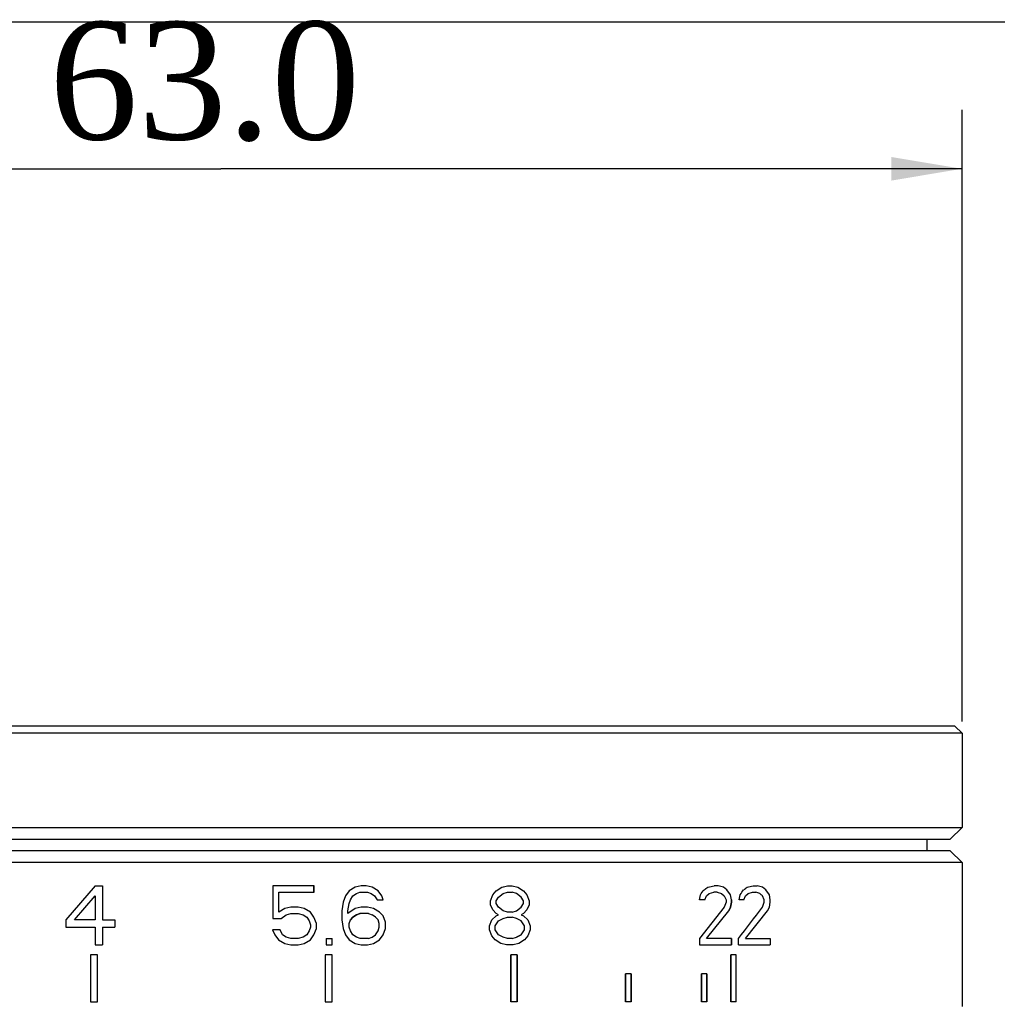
# Model space of a CAD drawing. Header units: millimetres. Extents: x -1 to 299, y -1 to 165.
# Tile 8 of 9: x 41 to 83, y 124 to 165. Entities that reach past the tile are written whole.
import ezdxf
from ezdxf.enums import TextEntityAlignment as Align

# ---------------------------------------------------------------- set-up
doc = ezdxf.new("R2010")
doc.units = ezdxf.units.MM
doc.header["$LTSCALE"] = 16.445818
doc.layers.get('0').update_dxf_attribs({"linetype": 'CONTINUOUS'})
doc.layers.add('20_ALL_FEATURES', color=7, linetype='CONTINUOUS')
doc.styles.add('TEXTSTYLE_2', font='times.ttf')
doc.dimstyles.new('DIMSTYLE_2', dxfattribs={"dimtxt": 5.0001, "dimasz": 3, "dimexe": 2.5, "dimexo": 0.5, "dimgap": 1.250025, "dimtad": 1, "dimdsep": 46, "dimtxsty": 'TEXTSTYLE_2', "dimblk": '_FILLED', "dimblk1": '_FILLED', "dimblk2": '_FILLED', "dimcen": 0.09, "dimazin": 2, "dimtp": 0.1, "dimtm": 0.1, "dimtfac": 1, "dimtdec": 0, "dimtofl": 0, "dimtmove": 0, "dimatfit": 3, "dimldrblk": '_FILLED', "dimfxl": 1, "dimtolj": 1, "dimarcsym": 0})

# ---------------------------------------------------------------- blocks, each defined once
blk = doc.blocks.new('_FILLED')
at = {"color": 0, "linetype": 'BYBLOCK'}
blk.add_solid([(0, 0), (-1, 0.167), (-1, -0.167)], dxfattribs=at)
blk = doc.blocks.new('*D1')
at = {"color": 7}
for p, q in [((18.258, 160.33), (18.258, 161.58)), ((81.258, 160.33), (81.258, 161.58)), ((18.258, 135.579), (18.258, 160.33)), ((81.258, 135.579), (81.258, 160.33)), ((18.258, 159.08), (49.758, 159.08)), ((81.258, 159.08), (49.758, 159.08))]:
    blk.add_line(p, q, dxfattribs=at)
at = {"color": 7, "xscale": 3, "yscale": 3, "zscale": 3, "rotation": 180}
blk.add_blockref('_FILLED', (18.258, 159.08), dxfattribs=at)
at = {"color": 7, "xscale": 3, "yscale": 3, "zscale": 3}
blk.add_blockref('_FILLED', (81.258, 159.08), dxfattribs=at)
at = {"color": 7, "style": 'TEXTSTYLE_2'}
blk.add_text('63.0', height=5.0001, dxfattribs=at).set_placement((49.065, 160.33), align=Align.CENTER)

msp = doc.modelspace()

# ---------------------------------------------------------------- linework, layer by layer
at = {"color": 7}
for p, q in [((0, 165.33), (299.015, 165.33)), ((72.378, 128.589), (72.544, 128.589)), ((72.356, 128.323), (72.487, 128.323)), ((71.753, 126.089), (73.108, 126.089))]:
    msp.add_line(p, q, dxfattribs=at)
at = {"layer": '20_ALL_FEATURES', "color": 7}
for p, q in [((80.958, 135.379), (18.558, 135.379)), ((80.958, 135.379), (81.258, 135.079)), ((81.258, 135.079), (18.258, 135.079)), ((81.258, 135.079), (81.258, 131.079)), ((18.258, 131.079), (81.258, 131.079)), ((80.758, 130.579), (81.258, 131.079)), ((18.758, 130.579), (80.758, 130.579)), ((79.758, 130.579), (79.758, 130.079)), ((80.758, 130.079), (18.758, 130.079)), ((80.758, 130.079), (81.258, 129.579)), ((81.258, 129.579), (18.258, 129.579)), ((81.258, 129.579), (81.258, 123.457)), ((44.418, 128.589), (43.168, 127.153)), ((44.418, 128.589), (44.73, 128.589)), ((44.73, 128.589), (44.73, 127.153)), ((51.962, 128.589), (51.962, 127.206)), ((53.714, 128.589), (51.962, 128.589)), ((53.713, 128.323), (53.713, 128.589)), ((53.714, 128.323), (53.714, 128.589)), ((55.463, 128.536), (55.206, 128.377)), ((55.719, 128.589), (55.463, 128.536)), ((55.929, 128.589), (55.719, 128.589)), ((56.187, 128.536), (55.929, 128.589)), ((56.445, 128.377), (56.187, 128.536)), ((61.461, 128.377), (61.702, 128.536)), ((61.702, 128.536), (61.943, 128.589)), ((61.704, 128.536), (61.943, 128.589)), ((61.943, 128.589), (62.134, 128.589)), ((62.135, 128.589), (62.374, 128.536)), ((62.374, 128.536), (62.613, 128.377)), ((70.889, 128.589), (70.725, 128.589)), ((71.115, 128.536), (70.889, 128.589)), ((71.265, 128.43), (71.115, 128.536)), ((72.77, 128.536), (72.544, 128.589)), ((72.92, 128.43), (72.77, 128.536)), ((43.533, 127.153), (44.418, 128.164)), ((44.418, 128.164), (44.418, 127.153)), ((52.219, 127.472), (52.219, 128.323)), ((52.219, 128.323), (53.714, 128.323)), ((55.052, 128.164), (54.95, 127.898)), ((55.206, 128.377), (55.052, 128.164)), ((55.258, 128.004), (55.36, 128.164)), ((55.36, 128.164), (55.514, 128.27)), ((55.514, 128.27), (55.668, 128.323)), ((55.668, 128.323), (55.981, 128.323)), ((55.981, 128.323), (56.136, 128.27)), ((56.136, 128.27), (56.29, 128.164)), ((56.29, 128.164), (56.393, 128.004)), ((56.599, 128.164), (56.445, 128.377)), ((56.651, 128.004), (56.599, 128.164)), ((61.218, 127.951), (61.315, 128.217)), ((61.315, 128.217), (61.461, 128.377)), ((61.461, 127.951), (61.557, 128.111)), ((61.557, 128.111), (61.75, 128.27)), ((61.75, 128.27), (61.943, 128.323)), ((61.943, 128.323), (62.134, 128.323)), ((62.326, 128.27), (62.135, 128.323)), ((62.517, 128.111), (62.326, 128.27)), ((62.613, 127.951), (62.517, 128.111)), ((62.613, 128.377), (62.756, 128.217)), ((62.756, 128.217), (62.852, 127.951)), ((70.095, 128.004), (70.135, 128.217)), ((70.325, 128.004), (70.4, 128.164)), ((70.4, 128.164), (70.513, 128.27)), ((70.513, 128.27), (70.701, 128.323)), ((70.851, 128.323), (70.701, 128.323)), ((70.851, 128.323), (71.039, 128.27)), ((71.039, 128.27), (71.152, 128.164)), ((71.152, 128.164), (71.227, 128.004)), ((71.415, 128.217), (71.265, 128.43)), ((71.453, 128.004), (71.415, 128.217)), ((71.79, 128.004), (71.828, 128.217)), ((71.98, 128.004), (72.055, 128.164)), ((72.055, 128.164), (72.168, 128.27)), ((72.168, 128.27), (72.356, 128.323)), ((72.845, 128.004), (72.774, 128.164)), ((73.071, 128.217), (72.92, 128.43)), ((73.108, 128.004), (73.071, 128.217)), ((52.735, 127.685), (52.477, 127.632)), ((53.044, 127.685), (52.729, 127.685)), ((53.299, 127.632), (53.044, 127.685)), ((54.95, 127.898), (54.898, 127.526)), ((55.155, 127.526), (55.206, 127.845)), ((55.206, 127.845), (55.258, 128.004)), ((55.719, 127.685), (55.463, 127.632)), ((55.981, 127.685), (55.719, 127.685)), ((56.239, 127.632), (55.981, 127.685)), ((56.393, 128.004), (56.651, 128.004)), ((61.218, 127.791), (61.218, 127.951)), ((61.315, 127.579), (61.218, 127.791)), ((61.461, 127.845), (61.461, 127.951)), ((61.557, 127.685), (61.461, 127.845)), ((61.75, 127.526), (61.557, 127.685)), ((62.326, 127.526), (62.517, 127.685)), ((62.517, 127.685), (62.613, 127.845)), ((62.613, 127.845), (62.613, 127.951)), ((62.852, 127.791), (62.756, 127.579)), ((62.852, 127.951), (62.852, 127.791)), ((70.325, 128.004), (70.095, 128.004)), ((71.152, 127.685), (70.099, 126.355)), ((71.227, 127.898), (71.152, 127.685)), ((71.227, 128.004), (71.227, 127.898)), ((71.415, 127.685), (71.339, 127.526)), ((71.34, 127.526), (71.415, 127.685)), ((71.415, 127.685), (71.453, 127.898)), ((71.453, 127.898), (71.415, 127.685)), ((71.453, 128.004), (71.453, 127.898)), ((71.453, 127.898), (71.453, 128.004)), ((71.98, 128.004), (71.79, 128.004)), ((72.774, 127.685), (72.845, 127.898)), ((72.845, 127.898), (72.845, 128.004)), ((72.995, 127.526), (73.071, 127.685)), ((73.071, 127.685), (73.108, 127.898)), ((73.108, 127.898), (73.108, 128.004)), ((52.477, 127.632), (52.219, 127.472)), ((52.322, 127.206), (52.528, 127.366)), ((52.528, 127.366), (52.735, 127.419)), ((52.735, 127.419), (53.044, 127.419)), ((53.044, 127.419), (53.25, 127.366)), ((53.25, 127.366), (53.404, 127.26)), ((53.558, 127.472), (53.299, 127.632)), ((53.713, 127.26), (53.558, 127.472)), ((54.898, 127.526), (54.898, 127.153)), ((55.463, 127.632), (55.155, 127.419)), ((55.155, 127.419), (55.155, 127.526)), ((55.514, 127.366), (55.36, 127.26)), ((55.363, 127.26), (55.517, 127.366)), ((55.668, 127.419), (55.514, 127.366)), ((55.517, 127.366), (55.672, 127.419)), ((56.033, 127.419), (55.668, 127.419)), ((56.033, 127.419), (56.179, 127.366)), ((56.332, 127.26), (56.179, 127.366)), ((56.496, 127.472), (56.239, 127.632)), ((56.651, 127.313), (56.496, 127.472)), ((56.754, 127.047), (56.651, 127.313)), ((61.267, 127.153), (61.461, 127.313)), ((61.461, 127.419), (61.315, 127.579)), ((61.557, 127.366), (61.461, 127.419)), ((61.461, 127.313), (61.557, 127.366)), ((61.943, 127.472), (61.75, 127.526)), ((62.135, 127.472), (61.943, 127.472)), ((62.135, 127.472), (62.326, 127.526)), ((62.613, 127.419), (62.517, 127.366)), ((62.517, 127.366), (62.613, 127.313)), ((62.517, 127.366), (62.612, 127.313)), ((62.756, 127.579), (62.613, 127.419)), ((62.613, 127.313), (62.804, 127.153)), ((70.4, 126.355), (71.34, 127.526)), ((72.055, 126.355), (72.995, 127.526)), ((43.168, 127.153), (43.168, 126.834)), ((44.418, 127.153), (43.533, 127.153)), ((44.73, 127.153), (45.251, 127.153)), ((45.251, 127.153), (45.251, 126.834)), ((51.962, 127.206), (52.322, 127.206)), ((53.404, 127.26), (53.508, 127.1)), ((53.508, 127.1), (53.559, 126.94)), ((53.559, 126.94), (53.559, 126.834)), ((53.816, 126.994), (53.713, 127.26)), ((53.816, 126.781), (53.816, 126.994)), ((54.898, 127.153), (54.95, 126.781)), ((55.208, 126.994), (55.26, 127.153)), ((55.208, 126.834), (55.208, 126.994)), ((55.36, 127.26), (55.258, 127.153)), ((55.26, 127.153), (55.363, 127.26)), ((56.434, 127.153), (56.332, 127.26)), ((56.485, 126.994), (56.434, 127.153)), ((56.485, 126.834), (56.485, 126.994)), ((56.754, 126.781), (56.754, 127.047)), ((61.17, 126.887), (61.267, 127.153)), ((61.17, 126.728), (61.17, 126.887)), ((61.412, 126.887), (61.557, 127.1)), ((61.412, 126.728), (61.412, 126.887)), ((61.557, 127.1), (61.75, 127.206)), ((61.75, 127.206), (61.943, 127.26)), ((61.943, 127.26), (62.134, 127.26)), ((62.326, 127.206), (62.135, 127.26)), ((62.517, 127.1), (62.326, 127.206)), ((62.661, 126.887), (62.517, 127.1)), ((62.661, 126.728), (62.661, 126.887)), ((62.804, 127.153), (62.9, 126.887)), ((62.9, 126.887), (62.9, 126.728)), ((43.168, 126.834), (44.418, 126.834)), ((44.418, 126.834), (44.418, 126.089)), ((44.73, 126.834), (44.73, 126.089)), ((44.73, 126.834), (45.251, 126.834)), ((51.948, 126.728), (52.053, 126.515)), ((52.271, 126.728), (51.948, 126.728)), ((52.053, 126.515), (52.209, 126.302)), ((52.374, 126.515), (52.271, 126.728)), ((52.528, 126.409), (52.374, 126.515)), ((53.404, 126.515), (53.25, 126.409)), ((53.508, 126.674), (53.404, 126.515)), ((53.559, 126.834), (53.508, 126.674)), ((53.558, 126.302), (53.713, 126.515)), ((53.713, 126.515), (53.816, 126.781)), ((54.95, 126.781), (55.052, 126.515)), ((55.052, 126.515), (55.206, 126.302)), ((55.26, 126.674), (55.208, 126.834)), ((55.363, 126.515), (55.26, 126.674)), ((55.517, 126.409), (55.363, 126.515)), ((56.179, 126.409), (56.332, 126.515)), ((56.332, 126.515), (56.434, 126.674)), ((56.434, 126.674), (56.485, 126.834)), ((56.496, 126.302), (56.651, 126.515)), ((56.651, 126.515), (56.754, 126.781)), ((61.267, 126.462), (61.17, 126.728)), ((61.412, 126.302), (61.267, 126.462)), ((61.557, 126.515), (61.412, 126.728)), ((61.75, 126.409), (61.557, 126.515)), ((62.517, 126.515), (62.326, 126.409)), ((62.326, 126.409), (62.517, 126.515)), ((62.517, 126.515), (62.661, 126.728)), ((62.804, 126.462), (62.661, 126.302)), ((62.9, 126.728), (62.804, 126.462)), ((44.418, 126.089), (44.73, 126.089)), ((52.209, 126.302), (52.469, 126.143)), ((52.469, 126.143), (52.729, 126.089)), ((52.735, 126.355), (52.528, 126.409)), ((53.044, 126.355), (52.729, 126.355)), ((52.729, 126.089), (53.044, 126.089)), ((53.25, 126.409), (53.044, 126.355)), ((53.044, 126.089), (53.301, 126.143)), ((53.301, 126.143), (53.558, 126.302)), ((54.229, 126.355), (54.229, 126.089)), ((54.229, 126.355), (54.487, 126.355)), ((54.229, 126.089), (54.487, 126.089)), ((54.487, 126.089), (54.487, 126.355)), ((55.206, 126.302), (55.463, 126.143)), ((55.463, 126.143), (55.719, 126.089)), ((55.672, 126.355), (55.517, 126.409)), ((56.026, 126.355), (55.668, 126.355)), ((55.719, 126.089), (55.981, 126.089)), ((55.981, 126.089), (56.239, 126.143)), ((56.026, 126.355), (56.179, 126.409)), ((56.239, 126.143), (56.496, 126.302)), ((61.654, 126.143), (61.412, 126.302)), ((61.895, 126.089), (61.654, 126.143)), ((61.943, 126.355), (61.75, 126.409)), ((62.182, 126.089), (61.895, 126.089)), ((62.135, 126.355), (61.943, 126.355)), ((62.135, 126.355), (62.326, 126.409)), ((62.422, 126.143), (62.182, 126.089)), ((62.661, 126.302), (62.422, 126.143)), ((70.099, 126.355), (70.099, 126.089)), ((70.099, 126.089), (71.453, 126.089)), ((71.453, 126.355), (70.4, 126.355)), ((71.453, 126.355), (71.453, 126.089)), ((71.453, 126.089), (71.453, 126.355)), ((71.753, 126.089), (71.753, 126.355)), ((72.055, 126.355), (73.108, 126.355)), ((73.108, 126.355), (73.108, 126.089)), ((44.208, 125.657), (44.208, 123.657)), ((44.508, 125.657), (44.208, 125.657)), ((44.508, 123.657), (44.508, 125.657)), ((54.188, 125.657), (54.188, 123.657)), ((54.485, 125.657), (54.188, 125.657)), ((54.485, 123.657), (54.485, 125.657)), ((62.073, 125.657), (62.073, 123.657)), ((62.073, 123.657), (62.073, 125.657)), ((62.349, 125.657), (62.073, 125.657)), ((62.349, 123.657), (62.349, 125.657)), ((62.349, 125.657), (62.349, 123.657)), ((71.435, 123.657), (71.435, 125.657)), ((71.435, 125.657), (71.435, 123.657)), ((71.652, 125.657), (71.435, 125.657)), ((71.652, 123.657), (71.652, 125.657)), ((66.948, 123.657), (66.948, 124.857)), ((66.948, 124.857), (66.948, 123.657)), ((67.199, 124.857), (66.948, 124.857)), ((67.199, 124.857), (67.199, 123.657)), ((67.199, 123.657), (67.199, 124.857)), ((70.18, 124.857), (70.18, 123.657)), ((70.18, 123.657), (70.18, 124.857)), ((70.407, 124.857), (70.18, 124.857)), ((70.407, 123.657), (70.407, 124.857)), ((70.407, 124.857), (70.407, 123.657)), ((44.208, 123.657), (44.508, 123.657)), ((54.188, 123.657), (54.485, 123.657)), ((62.349, 123.657), (62.073, 123.657)), ((67.199, 123.657), (66.948, 123.657)), ((70.407, 123.657), (70.18, 123.657)), ((71.652, 123.657), (71.435, 123.657))]:
    msp.add_line(p, q, dxfattribs=at)
for centre, radius, start, end in [((32.534, 184.583), 67.669, 303.91825, 304.07934), ((44.014, 265.313), 139.308, 280.93973, 281.05442), ((37.451, 176.367), 59.076, 305.76163, 305.93781), ((48.972, 240.322), 114.158, 281.70082, 281.83173), ((-3.357, 183.193), 91.779, 323.20112, 323.36682), ((1.379, 177.441), 85.941, 325.05708, 325.22994), ((49.061, 48.847), 82.857, 73.44779, 73.57739), ((30.382, 85.589), 60.08, 45.12382, 45.26779), ((12.198, 173.12), 75.721, 321.85952, 323.12795)]:
    msp.add_arc(centre, radius, start, end, dxfattribs=at)

# ---------------------------------------------------------------- dimensions: what is measured, and where the dimension line sits
at = {"color": 7}
dim = msp.add_linear_dim(base=(81.258, 159.08), p1=(18.258, 135.079), p2=(81.258, 135.079), text='63.0', dimstyle='DIMSTYLE_2', dxfattribs=at)
dim.commit()
dim.dimension.update_dxf_attribs({"geometry": '*D1', "text_midpoint": (49.072, 159.08), "dimtype": 160})

doc.saveas('drawing.dxf')
